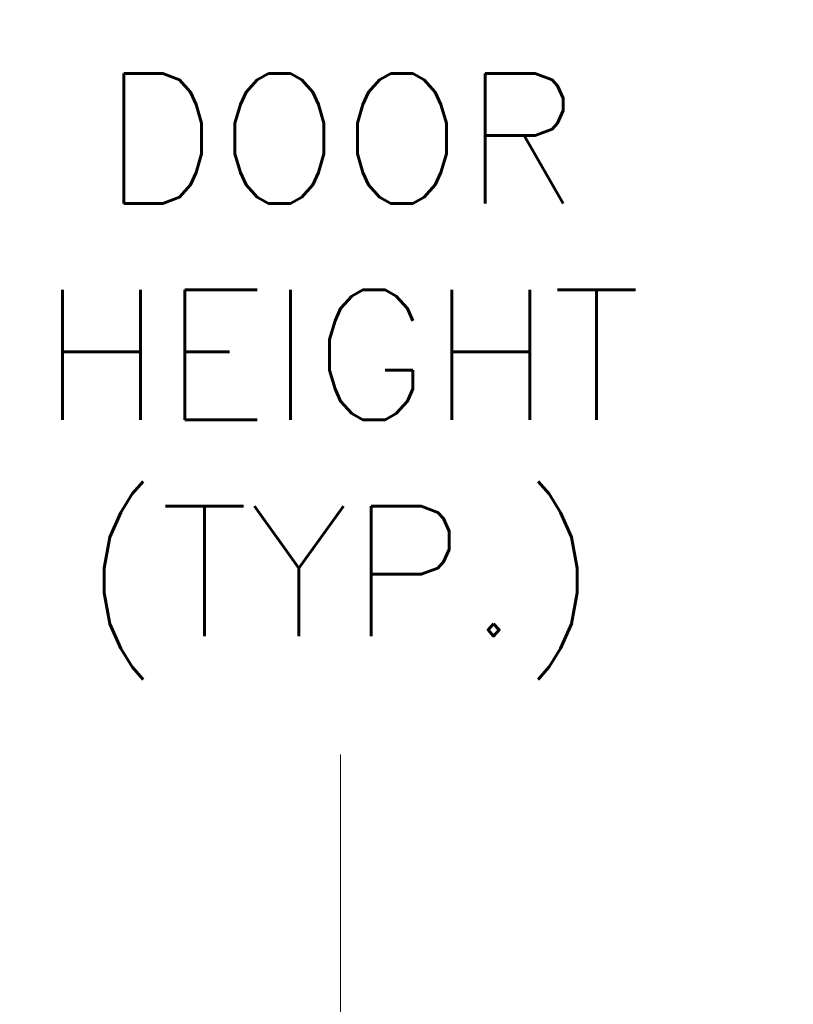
# Model space of a CAD drawing. Header units: inches. Extents: x 10 to 331, y 10 to 212.
# Tile 68 of 145: x 80.45 to 88.2, y 109.17 to 119.03. Entities that reach past the tile are written whole.
import ezdxf

# ---------------------------------------------------------------- set-up
doc = ezdxf.new("R2010")
doc.units = ezdxf.units.IN
doc.header["$LTSCALE"] = 20
doc.header["$MEASUREMENT"] = 0
doc.layers.add('Dimension (ANSI)', color=7, linetype='Continuous', lineweight=5)
doc.styles.add('ROMANS', font='romans.shx')
doc.dimstyles.new('Default (ANSI)', dxfattribs={"dimscale": 20, "dimtxt": 0.065, "dimasz": 0.08, "dimexe": 0.125, "dimexo": 0.0625, "dimgap": 0.031496, "dimtad": 0, "dimtih": 1, "dimtoh": 1, "dimrnd": 1e-08, "dimzin": 0, "dimdsep": 46, "dimtxsty": 'ROMANS', "dimcen": 0.09, "dimdle": 0.393701, "dimclrd": 256, "dimclre": 256, "dimclrt": 256, "dimadec": 0, "dimazin": 0, "dimtfac": 1.538462, "dimtofl": 0, "dimtmove": 0, "dimatfit": 3, "dimfxl": 1, "dimtolj": 1, "dimtzin": 0, "dimlwd": -1, "dimlwe": -1, "dimarcsym": 0})

# ---------------------------------------------------------------- blocks, each defined once
blk = doc.blocks.new('*D19')
at = {"layer": 'Defpoints', "color": 0, "transparency": 16777216}
for p in [(91.536, 147.6681), (83.662, 85.4181), (91.536, 85.4181)]:
    blk.add_point(p, dxfattribs=at)
at = {"layer": 'Dimension (ANSI)', "transparency": 16777216}
for p, q in [((90.286, 147.6681), (81.162, 147.6681)), ((83.662, 146.0681), (83.662, 121.4135)), ((83.662, 87.0181), (83.662, 111.6727)), ((90.286, 85.4181), (81.162, 85.4181))]:
    blk.add_line(p, q, dxfattribs=at)
for points in [[(83.3953, 146.0681), (83.9286, 146.0681), (83.662, 147.6681)], [(83.3953, 87.0181), (83.9286, 87.0181), (83.662, 85.4181)]]:
    blk.add_solid(points, dxfattribs=at)
at = {"layer": 'Dimension (ANSI)', "transparency": 16777216, "insert": (83.662, 116.5431), "char_height": 1.3, "attachment_point": 5, "style": 'ROMANS'}
blk.add_mtext('\\A1;62.25\\PDOOR\\PHEIGHT\\P(TYP.)', dxfattribs=at)

msp = doc.modelspace()

# ---------------------------------------------------------------- dimensions: what is measured, and where the dimension line sits
at = {"layer": 'Dimension (ANSI)'}
dim = msp.add_linear_dim(base=(83.662, 85.4181), p1=(91.536, 147.6681), p2=(91.536, 85.4181), angle=90, text='<>\\PDOOR\\PHEIGHT\\P(TYP.)', dimstyle='Default (ANSI)', override={"dimdec": 2, "dimtp": 0, "dimtm": 0, "dimtdec": 2, "dimatfit": 1}, dxfattribs=at)
dim.commit()
dim.dimension.update_dxf_attribs({"geometry": '*D19', "text_midpoint": (83.662, 116.5431), "dimtype": 160})

doc.saveas('drawing.dxf')
